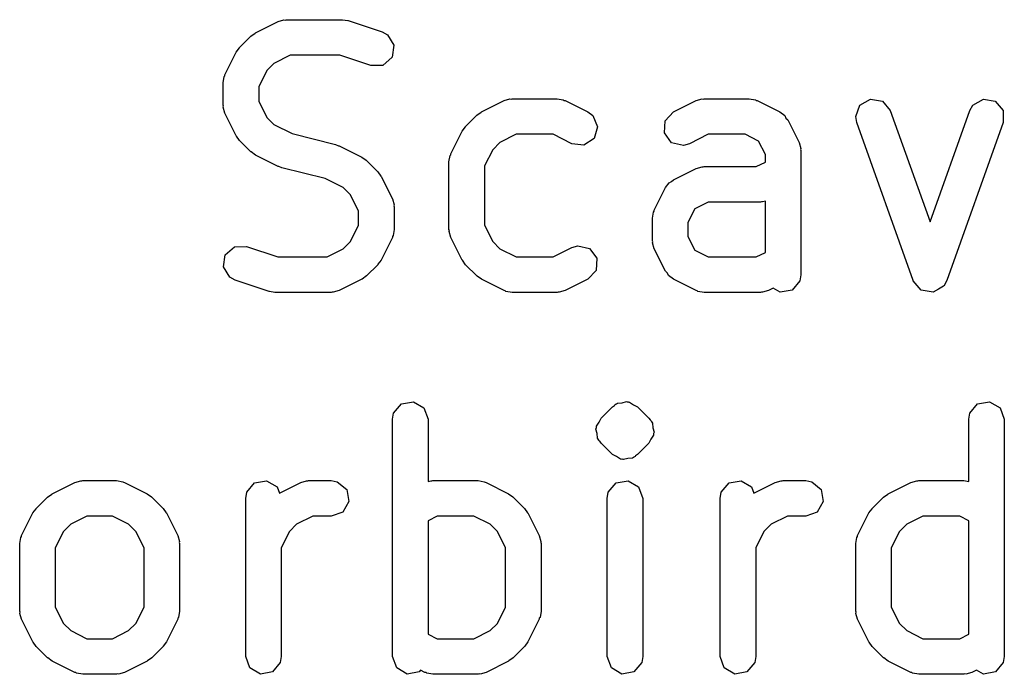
# Model space of a CAD drawing. Extents: x 0.4 to 10.6, y -8.1 to -0.4.
# Tile 7 of 16: x 5.33 to 5.493, y -1.435 to -1.326. Entities that reach past the tile are written whole.
import ezdxf

# ---------------------------------------------------------------- set-up
doc = ezdxf.new("R2010")
doc.units = 0
doc.header["$MEASUREMENT"] = 0
doc.layers.add('BLACK', color=7, linetype='CONTINUOUS')

msp = doc.modelspace()

# ---------------------------------------------------------------- linework, layer by layer
at = {"layer": 'BLACK', "linetype": 'CONTINUOUS'}
for p, q in [((5.36908, -1.32836), (5.37283, -1.32649)), ((5.37283, -1.32649), (5.37381, -1.32619)), ((5.37381, -1.32619), (5.37399, -1.32623)), ((5.37399, -1.32623), (5.37415, -1.32617)), ((5.37415, -1.32617), (5.38353, -1.32617)), ((5.38353, -1.32617), (5.38439, -1.32633)), ((5.38439, -1.32633), (5.38446, -1.32633)), ((5.38446, -1.32633), (5.39008, -1.3282)), ((5.36904, -1.32841), (5.36908, -1.32836)), ((5.39008, -1.3282), (5.39099, -1.32869)), ((5.36644, -1.33079), (5.36831, -1.32891)), ((5.36831, -1.32891), (5.36904, -1.32841)), ((5.39099, -1.32869), (5.39204, -1.33041)), ((5.36401, -1.33531), (5.36589, -1.33156)), ((5.36589, -1.33156), (5.36641, -1.33085)), ((5.36641, -1.33085), (5.36644, -1.33079)), ((5.39204, -1.33041), (5.39175, -1.33241)), ((5.37485, -1.33208), (5.37215, -1.33343)), ((5.38305, -1.33208), (5.37485, -1.33208)), ((5.38822, -1.3338), (5.38305, -1.33208)), ((5.39175, -1.33241), (5.39023, -1.33375)), ((5.37095, -1.33463), (5.36961, -1.33732)), ((5.37215, -1.33343), (5.37095, -1.33463)), ((5.39023, -1.33375), (5.38822, -1.3338)), ((5.3637, -1.33663), (5.36388, -1.33562)), ((5.36388, -1.33562), (5.36399, -1.33548)), ((5.36399, -1.33548), (5.36401, -1.33531)), ((5.3637, -1.34038), (5.3637, -1.33663)), ((5.36961, -1.33732), (5.36961, -1.33968)), ((5.36961, -1.33968), (5.37095, -1.34238)), ((5.40658, -1.34148), (5.41033, -1.33961)), ((5.41033, -1.33961), (5.41131, -1.33932)), ((5.41131, -1.33932), (5.41148, -1.33936)), ((5.41148, -1.33936), (5.41165, -1.3393)), ((5.41165, -1.3393), (5.41915, -1.3393)), ((5.41915, -1.3393), (5.42016, -1.33948)), ((5.42016, -1.33948), (5.42029, -1.33959)), ((5.42029, -1.33959), (5.42047, -1.33961)), ((5.42047, -1.33961), (5.42422, -1.34148)), ((5.43845, -1.34148), (5.4422, -1.33961)), ((5.4422, -1.33961), (5.44318, -1.33932)), ((5.44318, -1.33932), (5.44335, -1.33936)), ((5.44335, -1.33936), (5.44352, -1.3393)), ((5.44352, -1.3393), (5.45102, -1.3393)), ((5.45102, -1.3393), (5.45203, -1.33948)), ((5.45203, -1.33948), (5.45216, -1.33959)), ((5.45216, -1.33959), (5.45234, -1.33961)), ((5.45234, -1.33961), (5.45609, -1.34148)), ((5.46939, -1.34034), (5.47114, -1.33934)), ((5.47114, -1.33934), (5.47313, -1.3397)), ((5.47313, -1.3397), (5.47442, -1.34126)), ((5.48811, -1.34037), (5.48986, -1.33935)), ((5.48986, -1.33935), (5.49185, -1.33968)), ((5.49185, -1.33968), (5.49316, -1.34122)), ((5.36376, -1.34054), (5.3637, -1.34038)), ((5.36372, -1.34071), (5.36376, -1.34054)), ((5.36401, -1.3417), (5.36372, -1.34071)), ((5.46869, -1.34223), (5.46939, -1.34034)), ((5.47442, -1.34126), (5.48101, -1.35972)), ((5.48101, -1.35972), (5.48761, -1.34126)), ((5.48761, -1.34126), (5.48811, -1.34037)), ((5.49316, -1.34122), (5.49317, -1.34324)), ((5.36589, -1.34545), (5.36401, -1.3417)), ((5.37095, -1.34238), (5.37215, -1.34357)), ((5.40393, -1.34391), (5.40581, -1.34204)), ((5.40581, -1.34204), (5.40653, -1.34153)), ((5.40653, -1.34153), (5.40658, -1.34148)), ((5.42422, -1.34148), (5.42504, -1.34209)), ((5.42504, -1.34209), (5.42584, -1.34395)), ((5.43694, -1.34497), (5.43706, -1.34295)), ((5.43706, -1.34295), (5.43845, -1.34148)), ((5.45609, -1.34148), (5.45691, -1.34209)), ((5.45691, -1.34209), (5.45709, -1.3425)), ((5.45709, -1.3425), (5.45741, -1.3428)), ((5.45741, -1.3428), (5.45928, -1.34655)), ((5.46886, -1.34324), (5.46869, -1.34223)), ((5.37215, -1.34357), (5.37518, -1.34509)), ((5.40151, -1.34843), (5.40338, -1.34468)), ((5.40338, -1.34468), (5.40391, -1.34397)), ((5.40391, -1.34397), (5.40393, -1.34391)), ((5.42584, -1.34395), (5.42527, -1.34588)), ((5.47823, -1.36949), (5.46886, -1.34324)), ((5.49317, -1.34324), (5.48379, -1.36949)), ((5.36593, -1.34549), (5.36589, -1.34545)), ((5.36644, -1.34621), (5.36593, -1.34549)), ((5.36831, -1.34809), (5.36644, -1.34621)), ((5.37518, -1.34509), (5.38237, -1.34688)), ((5.41234, -1.3452), (5.40965, -1.34655)), ((5.41845, -1.3452), (5.41234, -1.3452)), ((5.42157, -1.34677), (5.41845, -1.3452)), ((5.42527, -1.34588), (5.42358, -1.347)), ((5.43814, -1.34659), (5.43694, -1.34497)), ((5.44421, -1.3452), (5.44109, -1.34677)), ((5.45032, -1.3452), (5.44421, -1.3452)), ((5.45257, -1.34633), (5.45032, -1.3452)), ((5.45369, -1.34857), (5.45257, -1.34633)), ((5.38237, -1.34688), (5.38283, -1.34709)), ((5.38283, -1.34709), (5.38297, -1.34711)), ((5.38297, -1.34711), (5.38672, -1.34898)), ((5.40845, -1.34775), (5.4071, -1.35045)), ((5.40965, -1.34655), (5.40845, -1.34775)), ((5.42358, -1.347), (5.42157, -1.34677)), ((5.44011, -1.34706), (5.43814, -1.34659)), ((5.44109, -1.34677), (5.44011, -1.34706)), ((5.45928, -1.34655), (5.45957, -1.34754)), ((5.45957, -1.34754), (5.45953, -1.34771)), ((5.45953, -1.34771), (5.45959, -1.34787)), ((5.45959, -1.34787), (5.45959, -1.3685)), ((5.36837, -1.34811), (5.36831, -1.34809)), ((5.36908, -1.34864), (5.36837, -1.34811)), ((5.37283, -1.35052), (5.36908, -1.34864)), ((5.38672, -1.34898), (5.38743, -1.34951)), ((5.38743, -1.34951), (5.38749, -1.34954)), ((5.38749, -1.34954), (5.38936, -1.35141)), ((5.40119, -1.34975), (5.40137, -1.34874)), ((5.40137, -1.34874), (5.40149, -1.3486)), ((5.40149, -1.3486), (5.40151, -1.34843)), ((5.45369, -1.3498), (5.45369, -1.34857)), ((5.37297, -1.35053), (5.37283, -1.35052)), ((5.37344, -1.35074), (5.37297, -1.35053)), ((5.38062, -1.35254), (5.37344, -1.35074)), ((5.40119, -1.361), (5.40119, -1.34975)), ((5.4071, -1.35045), (5.4071, -1.3603)), ((5.43845, -1.35273), (5.4422, -1.35086)), ((5.4422, -1.35086), (5.44318, -1.35057)), ((5.44318, -1.35057), (5.44335, -1.35061)), ((5.44335, -1.35061), (5.44352, -1.35055)), ((5.44352, -1.35055), (5.45219, -1.35055)), ((5.45219, -1.35055), (5.45369, -1.3498)), ((5.38365, -1.35405), (5.38062, -1.35254)), ((5.38936, -1.35141), (5.38987, -1.35213)), ((5.38987, -1.35213), (5.38992, -1.35218)), ((5.38992, -1.35218), (5.39179, -1.35593)), ((5.43814, -1.35305), (5.43845, -1.35273)), ((5.38485, -1.35525), (5.38365, -1.35405)), ((5.43525, -1.3578), (5.43713, -1.35405)), ((5.43713, -1.35405), (5.43774, -1.35323)), ((5.43774, -1.35323), (5.43814, -1.35305)), ((5.3862, -1.35795), (5.38485, -1.35525)), ((5.39179, -1.35593), (5.39208, -1.35691)), ((5.39208, -1.35691), (5.39204, -1.35708)), ((5.39204, -1.35708), (5.3921, -1.35725)), ((5.3921, -1.35725), (5.3921, -1.361)), ((5.44197, -1.35757), (5.44085, -1.35982)), ((5.44421, -1.35645), (5.44197, -1.35757)), ((5.45289, -1.35645), (5.44421, -1.35645)), ((5.45306, -1.35639), (5.45289, -1.35645)), ((5.45323, -1.35643), (5.45306, -1.35639)), ((5.45369, -1.3563), (5.45323, -1.35643)), ((5.45369, -1.3648), (5.45369, -1.3563)), ((5.3862, -1.3603), (5.3862, -1.35795)), ((5.43494, -1.35912), (5.43512, -1.35811)), ((5.43494, -1.36287), (5.43494, -1.35912)), ((5.43512, -1.35811), (5.43523, -1.35798)), ((5.43523, -1.35798), (5.43525, -1.3578)), ((5.38485, -1.363), (5.3862, -1.3603)), ((5.3921, -1.361), (5.39192, -1.36201)), ((5.40126, -1.36116), (5.40119, -1.361)), ((5.4071, -1.3603), (5.40845, -1.363)), ((5.44085, -1.35982), (5.44085, -1.36218)), ((5.39179, -1.36232), (5.38992, -1.36607)), ((5.39181, -1.36214), (5.39179, -1.36232)), ((5.39192, -1.36201), (5.39181, -1.36214)), ((5.40121, -1.36134), (5.40126, -1.36116)), ((5.40151, -1.36232), (5.40121, -1.36134)), ((5.40338, -1.36607), (5.40151, -1.36232)), ((5.44085, -1.36218), (5.44197, -1.36442)), ((5.36406, -1.36522), (5.36557, -1.36388)), ((5.36557, -1.36388), (5.36759, -1.36382)), ((5.36759, -1.36382), (5.37276, -1.36554)), ((5.38095, -1.36554), (5.38365, -1.3642)), ((5.38365, -1.3642), (5.38485, -1.363)), ((5.40845, -1.363), (5.40965, -1.3642)), ((5.40965, -1.3642), (5.41234, -1.36554)), ((5.41845, -1.36554), (5.42157, -1.36398)), ((5.42157, -1.36398), (5.42256, -1.36369)), ((5.42256, -1.36369), (5.42452, -1.36416)), ((5.42452, -1.36416), (5.42573, -1.36578)), ((5.435, -1.36304), (5.43494, -1.36287)), ((5.43496, -1.36321), (5.435, -1.36304)), ((5.43525, -1.36419), (5.43496, -1.36321)), ((5.43713, -1.36794), (5.43525, -1.36419)), ((5.36376, -1.36721), (5.36406, -1.36522)), ((5.37276, -1.36554), (5.38095, -1.36554)), ((5.41234, -1.36554), (5.41845, -1.36554)), ((5.42573, -1.36578), (5.4256, -1.3678)), ((5.44197, -1.36442), (5.44421, -1.36554)), ((5.44421, -1.36554), (5.45219, -1.36554)), ((5.45219, -1.36554), (5.45369, -1.3648)), ((5.36482, -1.36893), (5.36376, -1.36721)), ((5.38936, -1.36684), (5.38749, -1.36871)), ((5.38939, -1.36678), (5.38936, -1.36684)), ((5.38992, -1.36607), (5.38939, -1.36678)), ((5.40343, -1.36611), (5.40338, -1.36607)), ((5.40393, -1.36684), (5.40343, -1.36611)), ((5.40581, -1.36871), (5.40393, -1.36684)), ((5.36572, -1.36942), (5.36482, -1.36893)), ((5.38749, -1.36871), (5.38676, -1.36922)), ((5.40587, -1.36874), (5.40581, -1.36871)), ((5.40658, -1.36926), (5.40587, -1.36874)), ((5.4256, -1.3678), (5.42422, -1.36926)), ((5.43745, -1.36825), (5.43713, -1.36794)), ((5.43762, -1.36865), (5.43745, -1.36825)), ((5.43845, -1.36926), (5.43762, -1.36865)), ((5.45959, -1.3685), (5.45942, -1.36951)), ((5.37134, -1.3713), (5.36572, -1.36942)), ((5.38672, -1.36926), (5.38297, -1.37114)), ((5.38676, -1.36922), (5.38672, -1.36926)), ((5.41033, -1.37114), (5.40658, -1.36926)), ((5.42422, -1.36926), (5.42047, -1.37114)), ((5.4422, -1.37114), (5.43845, -1.36926)), ((5.45499, -1.37075), (5.45421, -1.37114)), ((5.45613, -1.3714), (5.45499, -1.37075)), ((5.45942, -1.36951), (5.45812, -1.37105)), ((5.47824, -1.3695), (5.47823, -1.36949)), ((5.47824, -1.36952), (5.47824, -1.3695)), ((5.47889, -1.37028), (5.47824, -1.36952)), ((5.47952, -1.37105), (5.47889, -1.37028)), ((5.48326, -1.37041), (5.4824, -1.3709)), ((5.48327, -1.37039), (5.48326, -1.37041)), ((5.48329, -1.37038), (5.48327, -1.37039)), ((5.48379, -1.36949), (5.48329, -1.37038)), ((5.37141, -1.3713), (5.37134, -1.3713)), ((5.37228, -1.37145), (5.37141, -1.3713)), ((5.38165, -1.37145), (5.37228, -1.37145)), ((5.38182, -1.37139), (5.38165, -1.37145)), ((5.38199, -1.37143), (5.38182, -1.37139)), ((5.38297, -1.37114), (5.38199, -1.37143)), ((5.4105, -1.37116), (5.41033, -1.37114)), ((5.41064, -1.37127), (5.4105, -1.37116)), ((5.41165, -1.37145), (5.41064, -1.37127)), ((5.41915, -1.37145), (5.41165, -1.37145)), ((5.41931, -1.37139), (5.41915, -1.37145)), ((5.41948, -1.37143), (5.41931, -1.37139)), ((5.42047, -1.37114), (5.41948, -1.37143)), ((5.44237, -1.37116), (5.4422, -1.37114)), ((5.44251, -1.37127), (5.44237, -1.37116)), ((5.44352, -1.37145), (5.44251, -1.37127)), ((5.45289, -1.37145), (5.44352, -1.37145)), ((5.45306, -1.37139), (5.45289, -1.37145)), ((5.45323, -1.37143), (5.45306, -1.37139)), ((5.45421, -1.37114), (5.45323, -1.37143)), ((5.45812, -1.37105), (5.45613, -1.3714)), ((5.47954, -1.37105), (5.47952, -1.37105)), ((5.47955, -1.37106), (5.47954, -1.37105)), ((5.48053, -1.37123), (5.47955, -1.37106)), ((5.48151, -1.37141), (5.48053, -1.37123)), ((5.48152, -1.3714), (5.48151, -1.37141)), ((5.48154, -1.3714), (5.48152, -1.3714)), ((5.4824, -1.3709), (5.48154, -1.3714)), ((5.392, -1.3915), (5.3933, -1.38996)), ((5.3933, -1.38996), (5.39529, -1.3896)), ((5.39529, -1.3896), (5.39704, -1.39061)), ((5.42643, -1.3923), (5.42831, -1.39042)), ((5.42831, -1.39042), (5.42863, -1.3902)), ((5.42863, -1.3902), (5.4287, -1.39009)), ((5.4287, -1.39009), (5.42883, -1.39006)), ((5.42883, -1.39005), (5.42892, -1.38996)), ((5.42883, -1.39006), (5.42883, -1.39005)), ((5.42892, -1.38996), (5.429, -1.38994)), ((5.429, -1.38994), (5.42915, -1.38984)), ((5.42915, -1.38984), (5.42991, -1.38977)), ((5.42991, -1.38977), (5.43065, -1.38957)), ((5.43065, -1.38957), (5.43077, -1.38963)), ((5.43077, -1.38963), (5.43091, -1.3896)), ((5.43091, -1.3896), (5.43102, -1.38967)), ((5.43102, -1.38967), (5.43116, -1.38966)), ((5.43116, -1.38966), (5.43179, -1.3901)), ((5.43179, -1.3901), (5.43248, -1.39042)), ((5.43248, -1.39042), (5.43436, -1.3923)), ((5.48761, -1.3915), (5.48891, -1.38996)), ((5.48891, -1.38996), (5.4909, -1.3896)), ((5.4909, -1.3896), (5.49265, -1.39061)), ((5.39182, -1.39251), (5.392, -1.3915)), ((5.39704, -1.39061), (5.39773, -1.39251)), ((5.48743, -1.39251), (5.48761, -1.3915)), ((5.49265, -1.39061), (5.49334, -1.39251)), ((5.39182, -1.43188), (5.39182, -1.39251)), ((5.39773, -1.39251), (5.39773, -1.40284)), ((5.42567, -1.39362), (5.42611, -1.39299)), ((5.42569, -1.39389), (5.42567, -1.39362)), ((5.42611, -1.39299), (5.42643, -1.3923)), ((5.43436, -1.3923), (5.43458, -1.39262)), ((5.43458, -1.39262), (5.43469, -1.39269)), ((5.43469, -1.39269), (5.43472, -1.39282)), ((5.43472, -1.39282), (5.43495, -1.39314)), ((5.43495, -1.39314), (5.43501, -1.3939)), ((5.48743, -1.40282), (5.48743, -1.39251)), ((5.49334, -1.39251), (5.49334, -1.43188)), ((5.42558, -1.39413), (5.42569, -1.39389)), ((5.42578, -1.39487), (5.42558, -1.39413)), ((5.42584, -1.39564), (5.42578, -1.39487)), ((5.43512, -1.39515), (5.43468, -1.39578)), ((5.43501, -1.3939), (5.43521, -1.39464)), ((5.43521, -1.39464), (5.4351, -1.39489)), ((5.4351, -1.39489), (5.43512, -1.39515)), ((5.42607, -1.39595), (5.42584, -1.39564)), ((5.4261, -1.39608), (5.42607, -1.39595)), ((5.42621, -1.39616), (5.4261, -1.39608)), ((5.42643, -1.39648), (5.42621, -1.39616)), ((5.42831, -1.39835), (5.42643, -1.39648)), ((5.43436, -1.39648), (5.43248, -1.39835)), ((5.43468, -1.39578), (5.43436, -1.39648)), ((5.429, -1.39867), (5.42831, -1.39835)), ((5.43216, -1.39857), (5.43209, -1.39868)), ((5.43248, -1.39835), (5.43216, -1.39857)), ((5.42963, -1.39911), (5.429, -1.39867)), ((5.42976, -1.3991), (5.42963, -1.39911)), ((5.42988, -1.39917), (5.42976, -1.3991)), ((5.43001, -1.39915), (5.42988, -1.39917)), ((5.43014, -1.3992), (5.43001, -1.39915)), ((5.43088, -1.39901), (5.43014, -1.3992)), ((5.43164, -1.39894), (5.43088, -1.39901)), ((5.43179, -1.39883), (5.43164, -1.39894)), ((5.43187, -1.39882), (5.43179, -1.39883)), ((5.43195, -1.39872), (5.43187, -1.39882)), ((5.43196, -1.39871), (5.43195, -1.39872)), ((5.43209, -1.39868), (5.43196, -1.39871)), ((5.33534, -1.40487), (5.33909, -1.40299)), ((5.33909, -1.40299), (5.34007, -1.4027)), ((5.34007, -1.4027), (5.34024, -1.40274)), ((5.34024, -1.40274), (5.34041, -1.40268)), ((5.34041, -1.40268), (5.34603, -1.40268)), ((5.34603, -1.40268), (5.34704, -1.40286)), ((5.34704, -1.40286), (5.34718, -1.40297)), ((5.34718, -1.40297), (5.34735, -1.40299)), ((5.34735, -1.40299), (5.3511, -1.40487)), ((5.36763, -1.40463), (5.36893, -1.40308)), ((5.36893, -1.40308), (5.37091, -1.40273)), ((5.37091, -1.40273), (5.37266, -1.40374)), ((5.37304, -1.40477), (5.37658, -1.40299)), ((5.37658, -1.40299), (5.37756, -1.4027)), ((5.37756, -1.4027), (5.37774, -1.40274)), ((5.37774, -1.40274), (5.3779, -1.40268)), ((5.3779, -1.40268), (5.38165, -1.40268)), ((5.38165, -1.40268), (5.38266, -1.40286)), ((5.38266, -1.40286), (5.38421, -1.40416)), ((5.39773, -1.40284), (5.39819, -1.4027)), ((5.39819, -1.4027), (5.39836, -1.40274)), ((5.39836, -1.40274), (5.39852, -1.40268)), ((5.39852, -1.40268), (5.40602, -1.40268)), ((5.40602, -1.40268), (5.40703, -1.40286)), ((5.40703, -1.40286), (5.40717, -1.40297)), ((5.40717, -1.40297), (5.40734, -1.40299)), ((5.40734, -1.40299), (5.41109, -1.40487)), ((5.42762, -1.40463), (5.42892, -1.40308)), ((5.42892, -1.40308), (5.43091, -1.40273)), ((5.43091, -1.40273), (5.43266, -1.40374)), ((5.44637, -1.40463), (5.44767, -1.40308)), ((5.44767, -1.40308), (5.44965, -1.40273)), ((5.44965, -1.40273), (5.4514, -1.40374)), ((5.45178, -1.40477), (5.45532, -1.40299)), ((5.45532, -1.40299), (5.4563, -1.4027)), ((5.4563, -1.4027), (5.45648, -1.40274)), ((5.45648, -1.40274), (5.45664, -1.40268)), ((5.45664, -1.40268), (5.46039, -1.40268)), ((5.46039, -1.40268), (5.4614, -1.40286)), ((5.4614, -1.40286), (5.46295, -1.40416)), ((5.47407, -1.40487), (5.47782, -1.40299)), ((5.47782, -1.40299), (5.4788, -1.4027)), ((5.4788, -1.4027), (5.47897, -1.40274)), ((5.47897, -1.40274), (5.47914, -1.40268)), ((5.47914, -1.40268), (5.48664, -1.40268)), ((5.48664, -1.40268), (5.48743, -1.40282)), ((5.33457, -1.40542), (5.33529, -1.40492)), ((5.33529, -1.40492), (5.33534, -1.40487)), ((5.3511, -1.40487), (5.35181, -1.4054)), ((5.36745, -1.40564), (5.36763, -1.40463)), ((5.37266, -1.40374), (5.37304, -1.40477)), ((5.38421, -1.40416), (5.38456, -1.40615)), ((5.41109, -1.40487), (5.4118, -1.4054)), ((5.42744, -1.40564), (5.42762, -1.40463)), ((5.43266, -1.40374), (5.43335, -1.40564)), ((5.44619, -1.40564), (5.44637, -1.40463)), ((5.4514, -1.40374), (5.45178, -1.40477)), ((5.46295, -1.40416), (5.4633, -1.40615)), ((5.4733, -1.40542), (5.47402, -1.40492)), ((5.47402, -1.40492), (5.47407, -1.40487)), ((5.33269, -1.4073), (5.33457, -1.40542)), ((5.35181, -1.4054), (5.35187, -1.40542)), ((5.35187, -1.40542), (5.35374, -1.4073)), ((5.36745, -1.43188), (5.36745, -1.40564)), ((5.38456, -1.40615), (5.38355, -1.4079)), ((5.4118, -1.4054), (5.41186, -1.40542)), ((5.41186, -1.40542), (5.41373, -1.4073)), ((5.42744, -1.43188), (5.42744, -1.40564)), ((5.43335, -1.40564), (5.43335, -1.43188)), ((5.44619, -1.43188), (5.44619, -1.40564)), ((5.4633, -1.40615), (5.46229, -1.4079)), ((5.47143, -1.4073), (5.4733, -1.40542)), ((5.33027, -1.41181), (5.33214, -1.40806)), ((5.33214, -1.40806), (5.33267, -1.40736)), ((5.33267, -1.40736), (5.33269, -1.4073)), ((5.35374, -1.4073), (5.35425, -1.40802)), ((5.35425, -1.40802), (5.3543, -1.40806)), ((5.3543, -1.40806), (5.35617, -1.41181)), ((5.38355, -1.4079), (5.38165, -1.40859)), ((5.41373, -1.4073), (5.41424, -1.40802)), ((5.41424, -1.40802), (5.41429, -1.40806)), ((5.41429, -1.40806), (5.41616, -1.41181)), ((5.46229, -1.4079), (5.46039, -1.40859)), ((5.469, -1.41181), (5.47087, -1.40806)), ((5.47087, -1.40806), (5.4714, -1.40736)), ((5.4714, -1.40736), (5.47143, -1.4073)), ((5.33841, -1.40994), (5.33721, -1.41113)), ((5.3411, -1.40859), (5.33841, -1.40994)), ((5.34533, -1.40859), (5.3411, -1.40859)), ((5.34803, -1.40994), (5.34533, -1.40859)), ((5.34923, -1.41113), (5.34803, -1.40994)), ((5.3759, -1.40994), (5.3747, -1.41113)), ((5.3786, -1.40859), (5.3759, -1.40994)), ((5.38165, -1.40859), (5.3786, -1.40859)), ((5.39922, -1.40859), (5.39773, -1.40934)), ((5.39773, -1.40934), (5.39773, -1.42818)), ((5.40533, -1.40859), (5.39922, -1.40859)), ((5.40802, -1.40994), (5.40533, -1.40859)), ((5.40922, -1.41113), (5.40802, -1.40994)), ((5.45464, -1.40994), (5.45344, -1.41113)), ((5.45734, -1.40859), (5.45464, -1.40994)), ((5.46039, -1.40859), (5.45734, -1.40859)), ((5.47714, -1.40994), (5.47594, -1.41113)), ((5.47984, -1.40859), (5.47714, -1.40994)), ((5.48594, -1.40859), (5.47984, -1.40859)), ((5.48743, -1.40934), (5.48594, -1.40859)), ((5.48743, -1.42818), (5.48743, -1.40934)), ((5.33721, -1.41113), (5.33586, -1.41383)), ((5.35058, -1.41383), (5.34923, -1.41113)), ((5.3747, -1.41113), (5.37335, -1.41383)), ((5.41057, -1.41383), (5.40922, -1.41113)), ((5.45344, -1.41113), (5.45209, -1.41383)), ((5.47594, -1.41113), (5.47459, -1.41383)), ((5.32995, -1.41313), (5.33013, -1.41213)), ((5.32995, -1.42438), (5.32995, -1.41313)), ((5.33013, -1.41213), (5.33025, -1.41199)), ((5.33025, -1.41199), (5.33027, -1.41181)), ((5.35617, -1.41181), (5.35646, -1.4128)), ((5.35646, -1.4128), (5.35642, -1.41297)), ((5.35642, -1.41297), (5.35648, -1.41313)), ((5.35648, -1.41313), (5.35648, -1.42438)), ((5.41616, -1.41181), (5.41645, -1.4128)), ((5.41645, -1.4128), (5.41641, -1.41297)), ((5.41641, -1.41297), (5.41647, -1.41313)), ((5.41647, -1.41313), (5.41647, -1.42438)), ((5.46869, -1.41313), (5.46886, -1.41213)), ((5.46869, -1.42438), (5.46869, -1.41313)), ((5.46886, -1.41213), (5.46898, -1.41199)), ((5.46898, -1.41199), (5.469, -1.41181)), ((5.33586, -1.41383), (5.33586, -1.42369)), ((5.35058, -1.42369), (5.35058, -1.41383)), ((5.37335, -1.41383), (5.37335, -1.43188)), ((5.41057, -1.42369), (5.41057, -1.41383)), ((5.45209, -1.41383), (5.45209, -1.43188)), ((5.47459, -1.41383), (5.47459, -1.42369)), ((5.33001, -1.42455), (5.32995, -1.42438)), ((5.32997, -1.42472), (5.33001, -1.42455)), ((5.33027, -1.4257), (5.32997, -1.42472)), ((5.33586, -1.42369), (5.33721, -1.42638)), ((5.34923, -1.42638), (5.35058, -1.42369)), ((5.35648, -1.42438), (5.3563, -1.42539)), ((5.40922, -1.42638), (5.41057, -1.42369)), ((5.41647, -1.42438), (5.4163, -1.42539)), ((5.46875, -1.42455), (5.46869, -1.42438)), ((5.46871, -1.42472), (5.46875, -1.42455)), ((5.469, -1.4257), (5.46871, -1.42472)), ((5.47459, -1.42369), (5.47594, -1.42638)), ((5.33214, -1.42945), (5.33027, -1.4257)), ((5.33721, -1.42638), (5.33841, -1.42758)), ((5.34803, -1.42758), (5.34923, -1.42638)), ((5.35617, -1.4257), (5.3543, -1.42945)), ((5.35619, -1.42553), (5.35617, -1.4257)), ((5.3563, -1.42539), (5.35619, -1.42553)), ((5.40802, -1.42758), (5.40922, -1.42638)), ((5.41616, -1.4257), (5.41429, -1.42945)), ((5.41618, -1.42553), (5.41616, -1.4257)), ((5.4163, -1.42539), (5.41618, -1.42553)), ((5.47087, -1.42945), (5.469, -1.4257)), ((5.47594, -1.42638), (5.47714, -1.42758)), ((5.33841, -1.42758), (5.3411, -1.42893)), ((5.34533, -1.42893), (5.34803, -1.42758)), ((5.40533, -1.42893), (5.40802, -1.42758)), ((5.47714, -1.42758), (5.47984, -1.42893)), ((5.33219, -1.4295), (5.33214, -1.42945)), ((5.33269, -1.43022), (5.33219, -1.4295)), ((5.3411, -1.42893), (5.34533, -1.42893)), ((5.3543, -1.42945), (5.35377, -1.43016)), ((5.39773, -1.42818), (5.39922, -1.42893)), ((5.39922, -1.42893), (5.40533, -1.42893)), ((5.41429, -1.42945), (5.41376, -1.43016)), ((5.47092, -1.4295), (5.47087, -1.42945)), ((5.47143, -1.43022), (5.47092, -1.4295)), ((5.47984, -1.42893), (5.48594, -1.42893)), ((5.48594, -1.42893), (5.48743, -1.42818)), ((5.33457, -1.4321), (5.33269, -1.43022)), ((5.35374, -1.43022), (5.35187, -1.4321)), ((5.35377, -1.43016), (5.35374, -1.43022)), ((5.41373, -1.43022), (5.41186, -1.4321)), ((5.41376, -1.43016), (5.41373, -1.43022)), ((5.4733, -1.4321), (5.47143, -1.43022)), ((5.33463, -1.43212), (5.33457, -1.4321)), ((5.33534, -1.43265), (5.33463, -1.43212)), ((5.33909, -1.43452), (5.33534, -1.43265)), ((5.3511, -1.43265), (5.34735, -1.43452)), ((5.35114, -1.4326), (5.3511, -1.43265)), ((5.35187, -1.4321), (5.35114, -1.4326)), ((5.36814, -1.43378), (5.36745, -1.43188)), ((5.37318, -1.43289), (5.37188, -1.43444)), ((5.37335, -1.43188), (5.37318, -1.43289)), ((5.39251, -1.43378), (5.39182, -1.43188)), ((5.41109, -1.43265), (5.40734, -1.43452)), ((5.41114, -1.4326), (5.41109, -1.43265)), ((5.41186, -1.4321), (5.41114, -1.4326)), ((5.42813, -1.43378), (5.42744, -1.43188)), ((5.43317, -1.43289), (5.43187, -1.43444)), ((5.43335, -1.43188), (5.43317, -1.43289)), ((5.44688, -1.43378), (5.44619, -1.43188)), ((5.45192, -1.43289), (5.45062, -1.43444)), ((5.45209, -1.43188), (5.45192, -1.43289)), ((5.47336, -1.43212), (5.4733, -1.4321)), ((5.47407, -1.43265), (5.47336, -1.43212)), ((5.47782, -1.43452), (5.47407, -1.43265)), ((5.49316, -1.43289), (5.49186, -1.43444)), ((5.49334, -1.43188), (5.49316, -1.43289)), ((5.33926, -1.43454), (5.33909, -1.43452)), ((5.3394, -1.43466), (5.33926, -1.43454)), ((5.34735, -1.43452), (5.34637, -1.43482)), ((5.36989, -1.43479), (5.36814, -1.43378)), ((5.37188, -1.43444), (5.36989, -1.43479)), ((5.39426, -1.43479), (5.39251, -1.43378)), ((5.39625, -1.43444), (5.39426, -1.43479)), ((5.39648, -1.43416), (5.39625, -1.43444)), ((5.3972, -1.43452), (5.39648, -1.43416)), ((5.39738, -1.43454), (5.3972, -1.43452)), ((5.39751, -1.43466), (5.39738, -1.43454)), ((5.40734, -1.43452), (5.40636, -1.43482)), ((5.42988, -1.43479), (5.42813, -1.43378)), ((5.43187, -1.43444), (5.42988, -1.43479)), ((5.44863, -1.43479), (5.44688, -1.43378)), ((5.45062, -1.43444), (5.44863, -1.43479)), ((5.47799, -1.43454), (5.47782, -1.43452)), ((5.47813, -1.43466), (5.47799, -1.43454)), ((5.48796, -1.43452), (5.48697, -1.43482)), ((5.48874, -1.43413), (5.48796, -1.43452)), ((5.48987, -1.43479), (5.48874, -1.43413)), ((5.49186, -1.43444), (5.48987, -1.43479)), ((5.34041, -1.43484), (5.3394, -1.43466)), ((5.34603, -1.43484), (5.34041, -1.43484)), ((5.3462, -1.43477), (5.34603, -1.43484)), ((5.34637, -1.43482), (5.3462, -1.43477)), ((5.39852, -1.43484), (5.39751, -1.43466)), ((5.40602, -1.43484), (5.39852, -1.43484)), ((5.40619, -1.43477), (5.40602, -1.43484)), ((5.40636, -1.43482), (5.40619, -1.43477)), ((5.47914, -1.43484), (5.47813, -1.43466)), ((5.48664, -1.43484), (5.47914, -1.43484)), ((5.4868, -1.43477), (5.48664, -1.43484)), ((5.48697, -1.43482), (5.4868, -1.43477))]:
    msp.add_line(p, q, dxfattribs=at)

doc.saveas('drawing.dxf')
